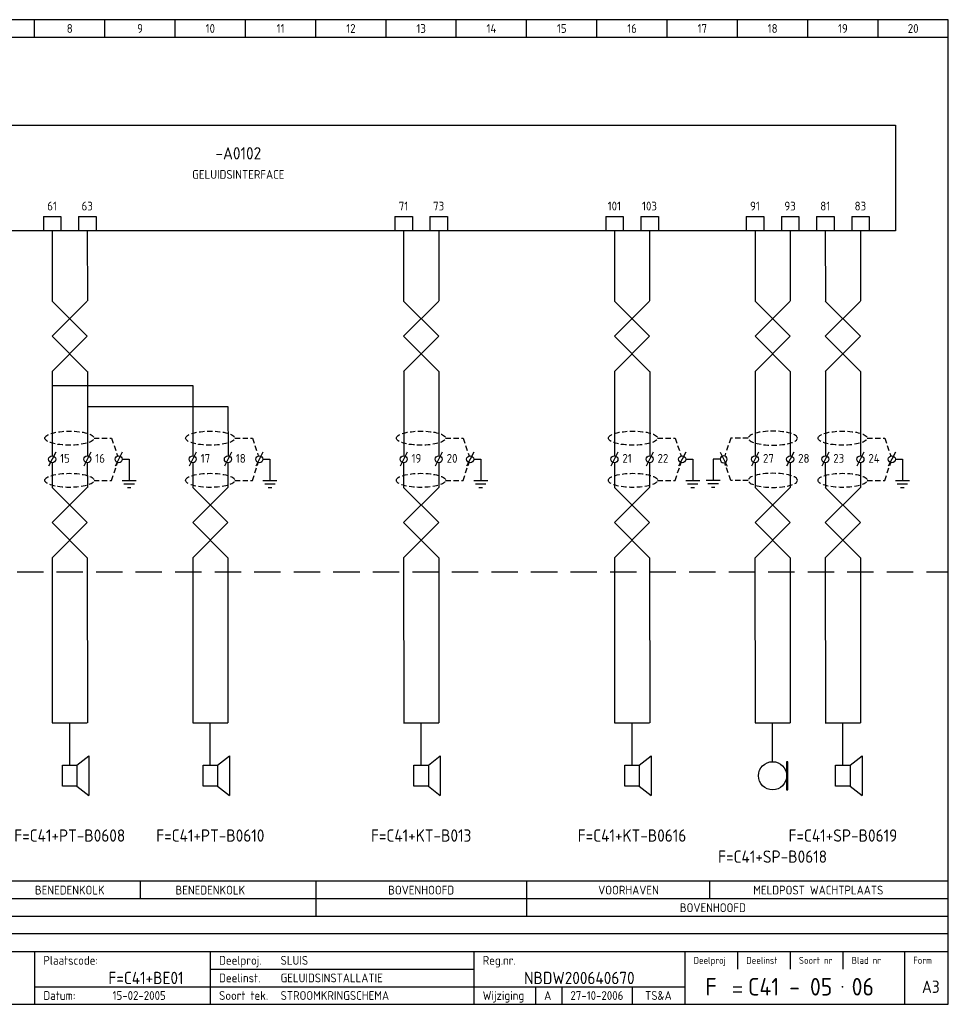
# Model space of a CAD drawing. Extents: x 10 to 410, y 10 to 290.
# Tile 2 of 2: x 146 to 410, y 10 to 290. Entities that reach past the tile are written whole.
import ezdxf
from ezdxf.enums import TextEntityAlignment as Align

# ---------------------------------------------------------------- set-up
doc = ezdxf.new("R2010")
doc.units = 0
doc.header["$LTSCALE"] = 15
doc.header["$MEASUREMENT"] = 0
doc.linetypes.add('DASHDOT', pattern=[1, 0.5, -0.25, 0, -0.25])
doc.linetypes.add('DASHED', pattern=[0.75, 0.5, -0.25])
for name, color, linetype in [('0-25', 7, 'CONTINUOUS'), ('0-35', 2, 'CONTINUOUS'), ('0-50', 3, 'CONTINUOUS'), ('B-25', 7, 'CONTINUOUS'), ('B-35', 2, 'CONTINUOUS'), ('S-25', 7, 'CONTINUOUS')]:
    doc.layers.add(name, color=color, linetype=linetype)
doc.styles.add('ISO', font='iso.shx')
doc.styles.get("Standard").update_dxf_attribs({"font": 'iso.shx'})

# ---------------------------------------------------------------- blocks, each defined once
blk = doc.blocks.new('KADERA3')
at = {"layer": '0-25'}
for p, q in [((150, 285), (150, 290)), ((170, 285), (170, 290)), ((190, 285), (190, 290)), ((210, 285), (210, 290)), ((230, 285), (230, 290)), ((250, 285), (250, 290)), ((270, 285), (270, 290)), ((290, 285), (290, 290)), ((310, 285), (310, 290)), ((330, 285), (330, 290)), ((350, 285), (350, 290)), ((370, 285), (370, 290)), ((390, 285), (390, 290)), ((10, 285), (410, 285)), ((410, 35), (10, 35)), ((410, 30), (10, 30)), ((350, 25), (350, 20)), ((365, 25), (365, 20)), ((380, 25), (380, 20)), ((200, 20), (275, 20)), ((150, 15), (335, 15)), ((292.5, 15), (292.5, 10)), ((300, 15), (300, 10)), ((320, 15), (320, 10))]:
    blk.add_line(p, q, dxfattribs=at)
at = {"layer": '0-35'}
for p, q in [((150, 25), (150, 10)), ((200, 25), (200, 10)), ((275, 25), (275, 10)), ((335, 25), (335, 10)), ((397.5, 25), (397.5, 10))]:
    blk.add_line(p, q, dxfattribs=at)
at = {"layer": '0-50'}
for p, q in [((10, 25), (410, 25)), ((348.75, 15), (351.25, 15)), ((348.75, 13.5), (351.25, 13.5))]:
    blk.add_line(p, q, dxfattribs=at)
blk.add_lwpolyline([(10, 10), (410, 10), (410, 290), (10, 290)], close=True, dxfattribs=at)
at = {"layer": '0-50', "const_width": 0.25}
blk.add_lwpolyline([(379.75, 15, 1), (380, 15, 1)], format="xyb", close=True, dxfattribs=at)
at = {"layer": '0-25', "style": 'ISO'}
for s, height, p in [('Plaatscode:', 2.5, (152.5, 22.5)), ('Deelproj.', 2.5, (202.5, 22.5)), ('Reg.nr.', 2.5, (277.5, 22.5)), ('Deelproj', 2, (337.5, 22.5)), ('Deelinst', 2, (352.5, 22.5)), ('Soort nr', 2, (367.5, 22.5)), ('Blad nr', 2, (382.5, 22.5)), ('Form', 2, (400, 22.5)), ('Deelinst.', 2.5, (202.5, 17.5)), ('Datum:', 2.5, (152.5, 12.5)), ('Soort tek.', 2.5, (202.5, 12.5)), ('Wijziging', 2.5, (277.5, 12.5))]:
    blk.add_text(s, height=height, dxfattribs=at).set_placement(p, align=Align.MIDDLE_LEFT)
for tag, p in [('STR1', (20, 287.5)), ('STR2', (40, 287.5)), ('STR3', (60, 287.5)), ('STR4', (80, 287.5)), ('STR5', (100, 287.5)), ('STR6', (120, 287.5)), ('STR7', (140, 287.5)), ('STR8', (160, 287.5)), ('STR9', (180, 287.5)), ('STR10', (200, 287.5)), ('STR11', (220, 287.5)), ('STR12', (240, 287.5)), ('STR13', (260, 287.5)), ('STR14', (280, 287.5)), ('STR15', (300, 287.5)), ('STR16', (320, 287.5)), ('STR17', (340, 287.5)), ('STR18', (360, 287.5)), ('STR19', (380, 287.5)), ('STR20', (400, 287.5)), ('W', (180, 12.5)), ('Z', (310, 12.5)), ('Y', (327.5, 12.5))]:
    blk.add_attdef(tag, text='', height=2.5, dxfattribs=at).set_placement(p, align=Align.MIDDLE)
for tag, p in [('N', (220, 22.5)), ('B', (92.5, 17.5)), ('P', (220, 17.5)), ('C', (92.5, 12.5)), ('U', (220, 12.5)), ('REV', (295, 12.5))]:
    blk.add_attdef(tag, text='', height=2.5, dxfattribs=at).set_placement(p, align=Align.MIDDLE_LEFT)
at = {"layer": '0-35', "style": 'ISO'}
blk.add_attdef('RNR', text='', height=3.5, dxfattribs=at).set_placement((305, 17.5), align=Align.MIDDLE)
for tag, p in [('X', (178.5, 17.5)), ('FORM', (402.5, 15))]:
    blk.add_attdef(tag, text='', height=3.5, dxfattribs=at).set_placement(p, align=Align.MIDDLE_LEFT)
at = {"layer": '0-50', "style": 'ISO'}
for tag, p in [('M', (342.5, 15)), ('O', (365, 15))]:
    blk.add_attdef(tag, text='', height=5, dxfattribs=at).set_placement(p, align=Align.MIDDLE)
blk.add_attdef('Q', text='', height=5, dxfattribs=at).set_placement((382.5, 15), align=Align.MIDDLE_LEFT)
blk = doc.blocks.new('X105')
at = {"layer": '0-25', "color": 0}
blk.add_line((1, 2), (-1, -2), dxfattribs=at)
blk.add_circle((0, 0), 1, dxfattribs=at)
at = {"layer": 'B-25', "style": 'ISO'}
blk.add_attdef('LC', text='', height=2.5, dxfattribs=at).set_placement((-2.26, -1), align=Align.RIGHT)
blk.add_attdef('KT', (2.26, -1), '', height=2.5, dxfattribs=at)
blk = doc.blocks.new('090901')
at = {"layer": '0-25'}
for p, q in [((4.3125, 0), (4, 0)), ((4, 0), (4, -8)), ((4.3125, -8), (4.3125, 0)), ((4, -8), (4.3125, -8))]:
    blk.add_line(p, q, dxfattribs=at)
blk.add_circle((0, -4), 4, dxfattribs=at)
at = {"layer": 'B-35', "style": 'ISO'}
blk.add_attdef('KT', (5, -12), '', height=3.5, dxfattribs=at)

msp = doc.modelspace()

# ---------------------------------------------------------------- linework, layer by layer
at = {"layer": '0-25'}
for p, q in [((395, 260), (395, 230)), ((154.99, 186), (195, 186)), ((165.03, 180), (205, 180)), ((174.92, 165), (176.92, 165)), ((176.92, 165), (176.92, 159)), ((214.97, 165), (216.97, 165)), ((216.97, 165), (216.97, 159)), ((274.94, 165), (276.94, 165)), ((276.94, 165), (276.94, 159)), ((335.27, 165), (337.27, 165)), ((337.27, 165), (337.27, 159)), ((345.07, 165), (343.07, 165)), ((343.07, 165), (343.07, 159)), ((394.93, 165), (396.93, 165)), ((396.93, 165), (396.93, 159)), ((174.92, 159), (178.92, 159)), ((175.42, 158), (178.42, 158)), ((176.42, 157), (177.42, 157)), ((214.97, 159), (218.97, 159)), ((215.47, 158), (218.47, 158)), ((216.47, 157), (217.47, 157)), ((274.94, 159), (278.94, 159)), ((275.44, 158), (278.44, 158)), ((276.44, 157), (277.44, 157)), ((335.27, 159), (339.27, 159)), ((335.77, 158), (338.77, 158)), ((336.77, 157), (337.77, 157)), ((345.07, 159), (341.07, 159)), ((344.57, 158), (341.57, 158)), ((343.57, 157), (342.57, 157)), ((394.93, 159), (398.93, 159)), ((395.43, 158), (398.43, 158)), ((396.43, 157), (397.43, 157)), ((155, 90), (165, 90)), ((160, 78), (160, 90)), ((195, 90), (205, 90)), ((200, 78), (200, 90)), ((255, 90), (265, 90)), ((260, 78), (260, 90)), ((315, 90), (325, 90)), ((320, 78), (320, 90)), ((355, 90), (365, 90)), ((360, 79), (360, 90)), ((375, 90), (385, 90)), ((380, 78), (380, 90)), ((162.06, 78), (165.44, 80.63)), ((165.44, 80.63), (165.44, 69.38)), ((202.06, 78), (205.44, 80.63)), ((205.44, 80.63), (205.44, 69.38)), ((262.06, 78), (265.44, 80.63)), ((265.44, 80.63), (265.44, 69.38)), ((322.06, 78), (325.44, 80.63)), ((325.44, 80.63), (325.44, 69.38)), ((382.06, 78), (385.44, 80.63)), ((385.44, 80.63), (385.44, 69.38)), ((157.94, 72), (157.94, 78)), ((157.94, 78), (162.06, 78)), ((162.06, 78), (162.06, 72)), ((197.94, 78), (202.06, 78)), ((197.94, 72), (197.94, 78)), ((202.06, 78), (202.06, 72)), ((257.94, 72), (257.94, 78)), ((257.94, 78), (262.06, 78)), ((262.06, 78), (262.06, 72)), ((317.94, 78), (322.06, 78)), ((317.94, 72), (317.94, 78)), ((322.06, 78), (322.06, 72)), ((377.94, 78), (382.06, 78)), ((377.94, 72), (377.94, 78)), ((382.06, 78), (382.06, 72)), ((162.06, 72), (157.94, 72)), ((162.06, 72), (165.44, 69.38)), ((202.06, 72), (197.94, 72)), ((202.06, 72), (205.44, 69.38)), ((262.06, 72), (257.94, 72)), ((262.06, 72), (265.44, 69.38)), ((322.06, 72), (317.94, 72)), ((322.06, 72), (325.44, 69.38)), ((382.06, 72), (377.94, 72)), ((382.06, 72), (385.44, 69.38)), ((410, 45), (10, 45)), ((410, 40), (10, 40))]:
    msp.add_line(p, q, dxfattribs=at)
at = {"layer": '0-25', "linetype": 'DASHED', "ltscale": 0.2}
for p, q in [((166.92, 171), (171.92, 171)), ((171.92, 171), (173.6, 165.95)), ((206.97, 171), (211.97, 171)), ((211.97, 171), (213.66, 165.95)), ((266.94, 171), (271.94, 171)), ((271.94, 171), (273.62, 165.95)), ((327.27, 171), (332.27, 171)), ((332.27, 171), (333.96, 165.95)), ((348.07, 171), (346.38, 165.95)), ((353.07, 171), (348.07, 171)), ((386.93, 171), (391.93, 171)), ((391.93, 171), (393.62, 165.95)), ((171.92, 159), (173.6, 164.05)), ((211.97, 159), (213.66, 164.05)), ((271.94, 159), (273.62, 164.05)), ((332.27, 159), (333.96, 164.05)), ((348.07, 159), (346.38, 164.05)), ((391.93, 159), (393.62, 164.05)), ((166.92, 159), (171.92, 159)), ((206.97, 159), (211.97, 159)), ((266.94, 159), (271.94, 159)), ((327.27, 159), (332.27, 159)), ((353.07, 159), (348.07, 159)), ((386.93, 159), (391.93, 159))]:
    msp.add_line(p, q, dxfattribs=at)
at = {"layer": '0-25', "linetype": 'DASHED'}
msp.add_line((10, 133), (410, 133), dxfattribs=at)
at = {"layer": '0-25', "linetype": 'DASHED', "ltscale": 0.2}
for centre in [(159.92, 171), (199.97, 171), (259.94, 171), (320.27, 171), (379.93, 171), (159.92, 159), (199.97, 159), (259.94, 159), (320.27, 159), (379.93, 159)]:
    msp.add_ellipse(centre, major_axis=(-7, 0), ratio=0.285714, dxfattribs=at)
at = {"layer": '0-25', "linetype": 'DASHED', "ltscale": 0.2, "extrusion": (0, 0, -1)}
for centre in [(360.07, 171), (360.07, 159)]:
    msp.add_ellipse(centre, major_axis=(7, 0), ratio=0.285714, dxfattribs=at)
at = {"layer": 'S-25'}
for p, q in [((152.5, 234), (152.5, 230)), ((152.5, 234), (157.5, 234)), ((157.5, 234), (157.5, 230)), ((162.5, 234), (167.5, 234)), ((162.5, 234), (162.5, 230)), ((167.5, 234), (167.5, 230)), ((252.5, 234), (257.5, 234)), ((252.5, 234), (252.5, 230)), ((257.5, 234), (257.5, 230)), ((262.5, 234), (262.5, 230)), ((262.5, 234), (267.5, 234)), ((267.5, 234), (267.5, 230)), ((312.5, 234), (312.5, 230)), ((312.5, 234), (317.5, 234)), ((317.5, 234), (317.5, 230)), ((322.5, 234), (327.5, 234)), ((322.5, 234), (322.5, 230)), ((327.5, 234), (327.5, 230)), ((352.5, 234), (352.5, 230)), ((352.5, 234), (357.5, 234)), ((357.5, 234), (357.5, 230)), ((362.5, 234), (367.5, 234)), ((362.5, 234), (362.5, 230)), ((367.5, 234), (367.5, 230)), ((372.5, 234), (377.5, 234)), ((372.5, 234), (372.5, 230)), ((377.5, 234), (377.5, 230)), ((382.5, 234), (382.5, 230)), ((382.5, 234), (387.5, 234)), ((387.5, 234), (387.5, 230)), ((155, 230), (155.01, 209.99)), ((165, 230), (165.01, 210.01)), ((255, 230), (255.01, 209.99)), ((265, 230), (265.01, 210.01)), ((315, 230), (315.01, 209.99)), ((325, 230), (325.01, 210.01)), ((355, 230), (355.01, 209.99)), ((365, 230), (365.01, 210.01)), ((375, 230), (375.01, 209.99)), ((385, 230), (385.01, 210.01)), ((165, 210), (155, 200)), ((155, 210), (165, 200)), ((265, 210), (255, 200)), ((255, 210), (265, 200)), ((315, 210), (325, 200)), ((325, 210), (315, 200)), ((355, 210), (365, 200)), ((365, 210), (355, 200)), ((375, 210), (385, 200)), ((385, 210), (375, 200)), ((165, 200), (154.99, 189.99)), ((155, 200), (165, 190)), ((255, 200), (265, 190)), ((265, 200), (255, 190)), ((325, 200), (315, 190)), ((315, 200), (325, 190)), ((365, 200), (355, 190)), ((355, 200), (365, 190)), ((385, 200), (375, 190)), ((375, 200), (385, 190)), ((154.99, 189.99), (155, 166)), ((165.02, 189.98), (165.04, 166)), ((255.02, 190.02), (255.04, 166)), ((265.02, 189.98), (265.04, 166)), ((315.02, 190.02), (315.04, 166)), ((325.02, 189.98), (325.04, 166)), ((355.02, 190.02), (355.04, 166)), ((365.02, 189.98), (365.04, 166)), ((375.02, 190.02), (375.04, 166)), ((385.02, 189.98), (385.04, 166)), ((195.03, 186), (195.04, 166)), ((205.03, 180), (205.04, 166)), ((155, 164), (155.01, 156.99)), ((165, 164), (165.01, 157.01)), ((195, 164), (195.01, 156.99)), ((205, 164), (205.01, 157.01)), ((255, 164), (255.01, 156.99)), ((265, 164), (265.01, 157.01)), ((315, 164), (315.01, 156.99)), ((325, 164), (325.01, 157.01)), ((355, 164), (355.01, 156.99)), ((365, 164), (365.01, 157.01)), ((375, 164), (375.01, 156.99)), ((385, 164), (385.01, 157.01)), ((155, 157), (165, 147)), ((165, 157), (155, 147)), ((205, 157), (195, 147)), ((195, 157), (205, 147)), ((255, 157), (265, 147)), ((265, 157), (255, 147)), ((325, 157), (315, 147)), ((315, 157), (325, 147)), ((365, 157), (355, 147)), ((355, 157), (365, 147)), ((385, 157), (375, 147)), ((375, 157), (385, 147)), ((165, 147), (155, 137)), ((155, 147), (165, 137)), ((195, 147), (205, 137)), ((205, 147), (195, 137)), ((265, 147), (255, 137)), ((255, 147), (265, 137)), ((315, 147), (325, 137)), ((325, 147), (315, 137)), ((355, 147), (365, 137)), ((365, 147), (355, 137)), ((375, 147), (385, 137)), ((385, 147), (375, 137)), ((155, 137), (155.02, 90)), ((165, 137), (165.02, 90)), ((195, 137), (195.02, 90)), ((205, 137), (205.02, 90)), ((255, 137), (255.02, 90)), ((265, 137), (265.02, 90)), ((315, 137), (315.02, 90)), ((325, 137), (325.02, 90)), ((354.99, 136.99), (355.02, 90)), ((364.99, 137.01), (365.02, 90)), ((375, 137), (375.02, 90)), ((385, 137), (385.02, 90)), ((180, 45), (180, 40)), ((230, 45), (230, 35)), ((290, 45), (290, 35)), ((342, 45), (342, 40))]:
    msp.add_line(p, q, dxfattribs=at)
for points in [[(28.82, 260), (395, 260)], [(395, 230), (26.18, 230)]]:
    msp.add_lwpolyline(points, dxfattribs=at)

# ---------------------------------------------------------------- block references
at = {"layer": '0-25', "linetype": 'DASHDOT'}
ref = msp.add_blockref('X105', (155, 165), dxfattribs=at)
ref.add_attrib('KT', '15', (157.26, 164), dxfattribs={"layer": 'B-25', "height": 2.5, "style": 'ISO'})
ref = msp.add_blockref('X105', (165, 165), dxfattribs=at)
ref.add_attrib('KT', '16', (167.26, 164), dxfattribs={"layer": 'B-25', "height": 2.5, "style": 'ISO'})
for p in [(173.92, 165), (213.97, 165), (273.94, 165), (334.27, 165), (393.93, 165)]:
    msp.add_blockref('X105', p, dxfattribs=at)
ref = msp.add_blockref('X105', (195, 165), dxfattribs=at)
ref.add_attrib('KT', '17', (197.26, 164), dxfattribs={"layer": 'B-25', "height": 2.5, "style": 'ISO'})
ref = msp.add_blockref('X105', (205, 165), dxfattribs=at)
ref.add_attrib('KT', '18', (207.26, 164), dxfattribs={"layer": 'B-25', "height": 2.5, "style": 'ISO'})
ref = msp.add_blockref('X105', (255, 165), dxfattribs=at)
ref.add_attrib('KT', '19', (257.26, 164), dxfattribs={"layer": 'B-25', "height": 2.5, "style": 'ISO'})
ref = msp.add_blockref('X105', (265, 165), dxfattribs=at)
ref.add_attrib('KT', '20', (267.26, 164), dxfattribs={"layer": 'B-25', "height": 2.5, "style": 'ISO'})
ref = msp.add_blockref('X105', (315, 165), dxfattribs=at)
ref.add_attrib('KT', '21', (317.26, 164), dxfattribs={"layer": 'B-25', "height": 2.5, "style": 'ISO'})
ref = msp.add_blockref('X105', (325, 165), dxfattribs=at)
ref.add_attrib('KT', '22', (327.26, 164), dxfattribs={"layer": 'B-25', "height": 2.5, "style": 'ISO'})
at = {"layer": '0-25', "linetype": 'DASHDOT', "xscale": -1}
msp.add_blockref('X105', (346.07, 165), dxfattribs=at)
at = {"layer": '0-25', "linetype": 'DASHDOT'}
ref = msp.add_blockref('X105', (355, 165), dxfattribs=at)
ref.add_attrib('KT', '27', (357.26, 164), dxfattribs={"layer": 'B-25', "height": 2.5, "style": 'ISO'})
ref = msp.add_blockref('X105', (365, 165), dxfattribs=at)
ref.add_attrib('KT', '28', (367.26, 164), dxfattribs={"layer": 'B-25', "height": 2.5, "style": 'ISO'})
ref = msp.add_blockref('X105', (375, 165), dxfattribs=at)
ref.add_attrib('KT', '23', (377.26, 164), dxfattribs={"layer": 'B-25', "height": 2.5, "style": 'ISO'})
ref = msp.add_blockref('X105', (385, 165), dxfattribs=at)
ref.add_attrib('KT', '24', (387.26, 164), dxfattribs={"layer": 'B-25', "height": 2.5, "style": 'ISO'})
at = {"layer": '0-25'}
msp.add_blockref('090901', (360, 79), dxfattribs=at)
at = {"layer": 'S-25'}
ref = msp.add_blockref('KADERA3', (0, 0), dxfattribs=at)
ref.add_attrib('N', 'SLUIS', dxfattribs={"layer": '0-25', "height": 2.5, "style": 'ISO'}).set_placement((220, 22.5), align=Align.MIDDLE_LEFT)
ref.add_attrib('P', 'GELUIDSINSTALLATIE', dxfattribs={"layer": '0-25', "height": 2.5, "style": 'ISO'}).set_placement((220, 17.5), align=Align.MIDDLE_LEFT)
ref.add_attrib('U', 'STROOMKRINGSCHEMA', dxfattribs={"layer": '0-25', "height": 2.5, "style": 'ISO'}).set_placement((220, 12.5), align=Align.MIDDLE_LEFT)
ref.add_attrib('M', 'F', dxfattribs={"layer": '0-50', "height": 5, "style": 'ISO'}).set_placement((342.5, 15), align=Align.MIDDLE)
ref.add_attrib('O', 'C41 - 05', dxfattribs={"layer": '0-50', "height": 5, "style": 'ISO'}).set_placement((365, 15), align=Align.MIDDLE)
ref.add_attrib('Q', '06', dxfattribs={"layer": '0-50', "height": 5, "style": 'ISO'}).set_placement((382.5, 15), align=Align.MIDDLE_LEFT)
ref.add_attrib('X', 'F=C41+BE01', dxfattribs={"layer": '0-35', "height": 3.5, "style": 'ISO'}).set_placement((171, 17.5), align=Align.MIDDLE_LEFT)
ref.add_attrib('RNR', 'NBDW200640670', dxfattribs={"layer": '0-35', "height": 3.5, "style": 'ISO'}).set_placement((305, 17.5), align=Align.MIDDLE)
ref.add_attrib('W', '15-02-2005', dxfattribs={"layer": '0-25', "height": 2.5, "style": 'ISO'}).set_placement((179.75, 12.5), align=Align.MIDDLE)
ref.add_attrib('FORM', 'A3', dxfattribs={"layer": '0-35', "height": 3.5, "style": 'ISO'}).set_placement((402.5, 15), align=Align.MIDDLE_LEFT)
ref.add_attrib('REV', 'A', dxfattribs={"layer": '0-25', "height": 2.5, "style": 'ISO'}).set_placement((295, 12.5), align=Align.MIDDLE_LEFT)
ref.add_attrib('Z', '27-10-2006', dxfattribs={"layer": '0-25', "height": 2.5, "style": 'ISO'}).set_placement((310, 12.5), align=Align.MIDDLE)
ref.add_attrib('Y', 'TS&A', dxfattribs={"layer": '0-25', "height": 2.5, "style": 'ISO'}).set_placement((327.5, 12.5), align=Align.MIDDLE)
ref.add_attrib('STR8', '8', dxfattribs={"layer": '0-25', "height": 2.5, "style": 'ISO'}).set_placement((160, 287.5), align=Align.MIDDLE)
ref.add_attrib('STR9', '9', dxfattribs={"layer": '0-25', "height": 2.5, "style": 'ISO'}).set_placement((180, 287.5), align=Align.MIDDLE)
ref.add_attrib('STR10', '10', dxfattribs={"layer": '0-25', "height": 2.5, "style": 'ISO'}).set_placement((200, 287.5), align=Align.MIDDLE)
ref.add_attrib('STR11', '11', dxfattribs={"layer": '0-25', "height": 2.5, "style": 'ISO'}).set_placement((220, 287.5), align=Align.MIDDLE)
ref.add_attrib('STR12', '12', dxfattribs={"layer": '0-25', "height": 2.5, "style": 'ISO'}).set_placement((240, 287.5), align=Align.MIDDLE)
ref.add_attrib('STR13', '13', dxfattribs={"layer": '0-25', "height": 2.5, "style": 'ISO'}).set_placement((260, 287.5), align=Align.MIDDLE)
ref.add_attrib('STR14', '14', dxfattribs={"layer": '0-25', "height": 2.5, "style": 'ISO'}).set_placement((280, 287.5), align=Align.MIDDLE)
ref.add_attrib('STR15', '15', dxfattribs={"layer": '0-25', "height": 2.5, "style": 'ISO'}).set_placement((300, 287.5), align=Align.MIDDLE)
ref.add_attrib('STR16', '16', dxfattribs={"layer": '0-25', "height": 2.5, "style": 'ISO'}).set_placement((320, 287.5), align=Align.MIDDLE)
ref.add_attrib('STR17', '17', dxfattribs={"layer": '0-25', "height": 2.5, "style": 'ISO'}).set_placement((340, 287.5), align=Align.MIDDLE)
ref.add_attrib('STR18', '18', dxfattribs={"layer": '0-25', "height": 2.5, "style": 'ISO'}).set_placement((360, 287.5), align=Align.MIDDLE)
ref.add_attrib('STR19', '19', dxfattribs={"layer": '0-25', "height": 2.5, "style": 'ISO'}).set_placement((380, 287.5), align=Align.MIDDLE)
ref.add_attrib('STR20', '20', dxfattribs={"layer": '0-25', "height": 2.5, "style": 'ISO'}).set_placement((400, 287.5), align=Align.MIDDLE)

# ---------------------------------------------------------------- texts
at = {"layer": 'B-25'}
for s, p in [('GELUIDSINTERFACE', (207.97, 246)), ('61', (154.97, 237)), ('63', (164.97, 237)), ('71', (254.97, 237)), ('73', (264.97, 237)), ('101', (314.97, 237)), ('103', (324.97, 237)), ('91', (354.97, 237)), ('93', (364.97, 237)), ('81', (374.97, 237)), ('83', (384.97, 237))]:
    msp.add_text(s, height=2.5, dxfattribs=at).set_placement(p, align=Align.MIDDLE)
at = {"layer": 'B-25', "style": 'ISO'}
for s, p in [('BENEDENKOLK', (160, 42.48)), ('BENEDENKOLK', (200, 42.48)), ('BOVENHOOFD', (260, 42.48)), ('VOORHAVEN', (319, 42.48)), ('MELDPOST WACHTPLAATS', (373, 42.48)), ('BOVENHOOFD', (343, 37.48))]:
    msp.add_text(s, height=2.5, dxfattribs=at).set_placement(p, align=Align.MIDDLE)
at = {"layer": 'B-35', "style": 'ISO'}
for s, p in [('-A0102', (207.97, 252)), ('F=C41+PT-B0608', (160, 58)), ('F=C41+PT-B0610', (200, 58)), ('F=C41+KT-B013', (260, 58)), ('F=C41+KT-B0616', (320, 58)), ('F=C41+SP-B0619', (380, 58)), ('F=C41+SP-B0618', (360, 52))]:
    msp.add_text(s, height=3.5, dxfattribs=at).set_placement(p, align=Align.MIDDLE)

doc.saveas('drawing.dxf')
